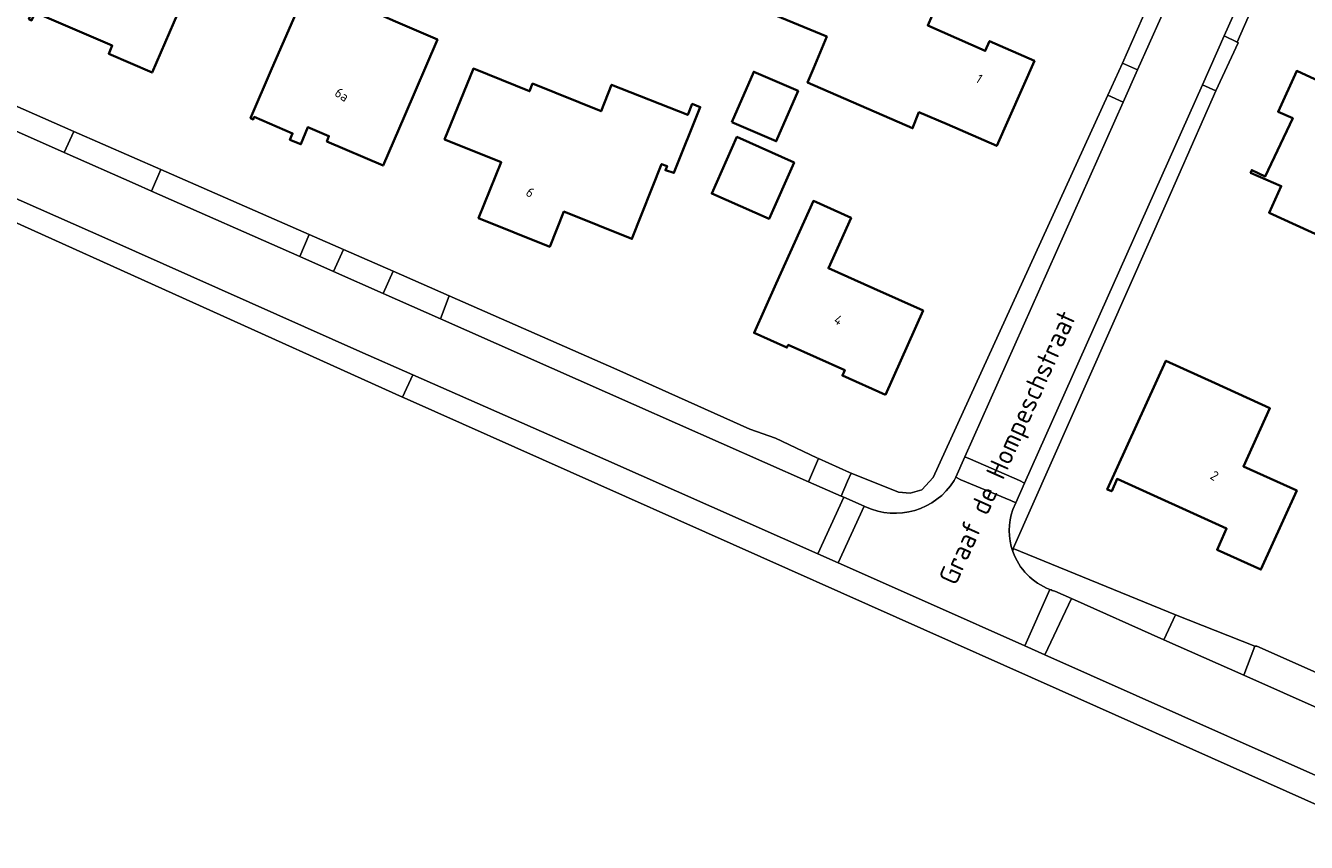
# Model space of a CAD drawing. Extents: x 184422 to 188298, y 343471 to 350189.
# Tile 128 of 256: x 186064 to 186182, y 346787 to 346863. Entities that reach past the tile are written whole.
import ezdxf
from ezdxf.enums import TextEntityAlignment as Align

# ---------------------------------------------------------------- set-up
doc = ezdxf.new("R2010")
doc.units = 0
for name, color, linetype, lineweight in [('B-WA-GR-BOUWLAND-GV', 252, 'Continuous', 13), ('B-WA-OG-TERREIN_CULTUURSCHEIDING-GV', 252, 'Continuous', 18), ('B-WA-OG-TERREIN_ERF-GV', 252, 'Continuous', 18), ('B-WA-OG-TOPOGRAFIE-T18', 252, 'Continuous', 18), ('B-WA-VH-VERHARDING_ASFALT-GV', 252, 'Continuous', 18), ('B-WA-VH-VERHARDING_BETONSTRAATSTEEN-GV', 252, 'Continuous', 18), ('B-WA-VH-VERHARDING_GESLOTEN-GV', 252, 'Continuous', 18), ('B-WA-VH-VERHARDING_HALFVERHARDING_GRIND-GV', 252, 'Continuous', 18), ('B-WA-VH-VERHARDING_SIERBESTRATING-GV', 252, 'Continuous', 18), ('B-WA-VH-VERHARDING_STRAATBAKSTEEN-GV', 252, 'Continuous', 18), ('B-WE-OG-BEBOUWING-GV', 250, 'Continuous', 35), ('B-WE-OG-BEBOUWING-T18', 10, 'Continuous', 18)]:
    doc.layers.add(name, color=color, linetype=linetype, lineweight=lineweight)
doc.styles.add('NLCS-ISO-M1000-T18', font='NLCS-ISO.ttf', dxfattribs={"height": 1.8})
doc.styles.add('NLCS-ISO-M500-T18', font='NLCS-ISO.ttf', dxfattribs={"height": 0.9})

msp = doc.modelspace()

# ---------------------------------------------------------------- linework, layer by layer
at = {"layer": 'B-WA-GR-BOUWLAND-GV', "flags": 128}
msp.add_lwpolyline([(186062.283, 346769.07), (186066.612, 346766.317), (186072.792, 346761.677), (186081.475, 346754.952), (186087.537, 346747.87), (186091.699, 346743.237), (186095.417, 346738.614), (186104.22, 346727.669), (186106.71, 346724.573), (186194.521, 346785.611), (186159.409, 346801.269), (186099.084, 346828.168), (186098.674, 346828.353), (186059.838, 346845.878)], dxfattribs=at)
msp.add_lwpolyline([(186062.283, 346769.07), (186066.612, 346766.317), (186072.792, 346761.677), (186081.475, 346754.952), (186087.537, 346747.87), (186091.699, 346743.237), (186095.417, 346738.614), (186104.22, 346727.669), (186106.71, 346724.573), (186194.521, 346785.611), (186159.409, 346801.269), (186099.084, 346828.168), (186098.674, 346828.353), (186059.838, 346845.878)], dxfattribs=at)
msp.add_lwpolyline([(186062.283, 346769.07), (186066.612, 346766.317), (186072.792, 346761.677), (186081.475, 346754.952), (186087.537, 346747.87), (186091.699, 346743.237), (186095.417, 346738.614), (186104.22, 346727.669), (186106.71, 346724.573), (186194.521, 346785.611), (186159.409, 346801.269), (186099.084, 346828.168), (186098.674, 346828.353), (186059.838, 346845.878)], dxfattribs=at)
at = {"layer": 'B-WA-OG-TERREIN_CULTUURSCHEIDING-GV', "flags": 128}
for points in [[(186059.838, 346845.878), (186098.674, 346828.353), (186099.615, 346830.437), (186094.721, 346832.598), (186071.39, 346842.982), (186048.653, 346853.038), (186039.123, 346857.364), (186038.212, 346855.405), (186058.296, 346846.566)], [(186059.838, 346845.878), (186098.674, 346828.353), (186099.615, 346830.437), (186094.721, 346832.598), (186071.39, 346842.982), (186048.653, 346853.038), (186039.123, 346857.364), (186038.212, 346855.405), (186058.296, 346846.566)], [(186059.838, 346845.878), (186098.674, 346828.353), (186099.615, 346830.437), (186094.721, 346832.598), (186071.39, 346842.982), (186048.653, 346853.038), (186039.123, 346857.364), (186038.212, 346855.405), (186058.296, 346846.566)], [(186098.674, 346828.353), (186099.084, 346828.168), (186159.409, 346801.269), (186194.521, 346785.611), (186194.666, 346785.712), (186194.892, 346785.869), (186194.414, 346786.094), (186191.67, 346788.22), (186192.031, 346789.033), (186192.159, 346789.316), (186158.102, 346804.509), (186156.252, 346805.334), (186147.503, 346809.237), (186138.959, 346813.026), (186137.101, 346813.85), (186117.48, 346822.55), (186099.615, 346830.437)], [(186098.674, 346828.353), (186099.084, 346828.168), (186159.409, 346801.269), (186194.521, 346785.611), (186194.666, 346785.712), (186194.892, 346785.869), (186194.414, 346786.094), (186191.67, 346788.22), (186192.031, 346789.033), (186192.159, 346789.316), (186158.102, 346804.509), (186156.252, 346805.334), (186147.503, 346809.237), (186138.959, 346813.026), (186137.101, 346813.85), (186117.48, 346822.55), (186099.615, 346830.437)], [(186098.674, 346828.353), (186099.084, 346828.168), (186159.409, 346801.269), (186194.521, 346785.611), (186194.666, 346785.712), (186194.892, 346785.869), (186194.414, 346786.094), (186191.67, 346788.22), (186192.031, 346789.033), (186192.159, 346789.316), (186158.102, 346804.509), (186156.252, 346805.334), (186147.503, 346809.237), (186138.959, 346813.026), (186137.101, 346813.85), (186117.48, 346822.55), (186099.615, 346830.437)]]:
    msp.add_lwpolyline(points, close=True, dxfattribs=at)
at = {"layer": 'B-WA-OG-TERREIN_ERF-GV', "flags": 128}
for points in [[(186137.773, 346874.636), (186140.928, 346882.238), (186146.739, 346879.731), (186144.937, 346875.554), (186143.423, 346872.134), (186146.127, 346870.937), (186146.336, 346870.844), (186143.901, 346865.349), (186147.658, 346863.684), (186147.257, 346862.779), (186152.578, 346860.421), (186152.979, 346861.326), (186157.121, 346859.491), (186153.636, 346851.627), (186149.065, 346853.653), (186146.433, 346854.745), (186145.85, 346853.255), (186136.144, 346857.495), (186136.685, 346858.791), (186137.914, 346861.751), (186133.204, 346863.708), (186134.016, 346865.584)], [(186137.773, 346874.636), (186140.928, 346882.238), (186146.739, 346879.731), (186144.937, 346875.554), (186143.423, 346872.134), (186146.127, 346870.937), (186146.336, 346870.844), (186143.901, 346865.349), (186147.658, 346863.684), (186147.257, 346862.779), (186152.578, 346860.421), (186152.979, 346861.326), (186157.121, 346859.491), (186153.636, 346851.627), (186149.065, 346853.653), (186146.433, 346854.745), (186145.85, 346853.255), (186136.144, 346857.495), (186136.685, 346858.791), (186137.914, 346861.751), (186133.204, 346863.708), (186134.016, 346865.584)], [(186137.773, 346874.636), (186140.928, 346882.238), (186146.739, 346879.731), (186144.937, 346875.554), (186143.423, 346872.134), (186146.127, 346870.937), (186146.336, 346870.844), (186143.901, 346865.349), (186147.658, 346863.684), (186147.257, 346862.779), (186152.578, 346860.421), (186152.979, 346861.326), (186157.121, 346859.491), (186153.636, 346851.627), (186149.065, 346853.653), (186146.433, 346854.745), (186145.85, 346853.255), (186136.144, 346857.495), (186136.685, 346858.791), (186137.914, 346861.751), (186133.204, 346863.708), (186134.016, 346865.584)], [(186064.671, 346863.97), (186064.349, 346863.249), (186064.103, 346863.349), (186065.986, 346867.981), (186068.282, 346873.269), (186074.74, 346870.465), (186075.509, 346872.237), (186080.542, 346870.052), (186077.496, 346863.036), (186075.492, 346858.421), (186071.489, 346860.159), (186071.807, 346860.909)], [(186064.671, 346863.97), (186064.349, 346863.249), (186064.103, 346863.349), (186065.986, 346867.981), (186068.282, 346873.269), (186074.74, 346870.465), (186075.509, 346872.237), (186080.542, 346870.052), (186077.496, 346863.036), (186075.492, 346858.421), (186071.489, 346860.159), (186071.807, 346860.909)], [(186064.671, 346863.97), (186064.349, 346863.249), (186064.103, 346863.349), (186065.986, 346867.981), (186068.282, 346873.269), (186074.74, 346870.465), (186075.509, 346872.237), (186080.542, 346870.052), (186077.496, 346863.036), (186075.492, 346858.421), (186071.489, 346860.159), (186071.807, 346860.909)], [(186096.873, 346849.801), (186091.654, 346852.049), (186091.861, 346852.534), (186089.922, 346853.37), (186089.265, 346851.778), (186088.252, 346852.19), (186088.49, 346852.784), (186084.954, 346854.304), (186084.86, 346854.081), (186084.614, 346854.185), (186086.592, 346858.777), (186088.542, 346863.304), (186090.427, 346867.679), (186091.996, 346871.494), (186100, 346868.203), (186098.431, 346864.388), (186097.256, 346864.871), (186096.745, 346863.684), (186098.008, 346863.14), (186101.897, 346861.465), (186098.851, 346854.393)], [(186096.873, 346849.801), (186091.654, 346852.049), (186091.861, 346852.534), (186089.922, 346853.37), (186089.265, 346851.778), (186088.252, 346852.19), (186088.49, 346852.784), (186084.954, 346854.304), (186084.86, 346854.081), (186084.614, 346854.185), (186086.592, 346858.777), (186088.542, 346863.304), (186090.427, 346867.679), (186091.996, 346871.494), (186100, 346868.203), (186098.431, 346864.388), (186097.256, 346864.871), (186096.745, 346863.684), (186098.008, 346863.14), (186101.897, 346861.465), (186098.851, 346854.393)], [(186096.873, 346849.801), (186091.654, 346852.049), (186091.861, 346852.534), (186089.922, 346853.37), (186089.265, 346851.778), (186088.252, 346852.19), (186088.49, 346852.784), (186084.954, 346854.304), (186084.86, 346854.081), (186084.614, 346854.185), (186086.592, 346858.777), (186088.542, 346863.304), (186090.427, 346867.679), (186091.996, 346871.494), (186100, 346868.203), (186098.431, 346864.388), (186097.256, 346864.871), (186096.745, 346863.684), (186098.008, 346863.14), (186101.897, 346861.465), (186098.851, 346854.393)], [(186107.805, 346850.11), (186105.578, 346851.003), (186102.541, 346852.223), (186105.225, 346858.782), (186110.419, 346856.688), (186110.703, 346857.393), (186117.036, 346854.839), (186118.004, 346857.285), (186125.058, 346854.493), (186125.466, 346855.514), (186126.209, 346855.217), (186123.768, 346849.118), (186122.996, 346849.369), (186123.137, 346849.754), (186122.63, 346849.94), (186119.894, 346843.009), (186113.595, 346845.541), (186112.295, 346842.292), (186105.71, 346844.925)], [(186107.805, 346850.11), (186105.578, 346851.003), (186102.541, 346852.223), (186105.225, 346858.782), (186110.419, 346856.688), (186110.703, 346857.393), (186117.036, 346854.839), (186118.004, 346857.285), (186125.058, 346854.493), (186125.466, 346855.514), (186126.209, 346855.217), (186123.768, 346849.118), (186122.996, 346849.369), (186123.137, 346849.754), (186122.63, 346849.94), (186119.894, 346843.009), (186113.595, 346845.541), (186112.295, 346842.292), (186105.71, 346844.925)], [(186107.805, 346850.11), (186105.578, 346851.003), (186102.541, 346852.223), (186105.225, 346858.782), (186110.419, 346856.688), (186110.703, 346857.393), (186117.036, 346854.839), (186118.004, 346857.285), (186125.058, 346854.493), (186125.466, 346855.514), (186126.209, 346855.217), (186123.768, 346849.118), (186122.996, 346849.369), (186123.137, 346849.754), (186122.63, 346849.94), (186119.894, 346843.009), (186113.595, 346845.541), (186112.295, 346842.292), (186105.71, 346844.925)], [(186178.829, 346845.442), (186179.957, 346847.913), (186177.121, 346849.145), (186177.227, 346849.389), (186178.481, 346848.807), (186181.032, 346854.188), (186179.675, 346854.792), (186181.396, 346858.563), (186185.945, 346856.487), (186192.339, 346853.569), (186195.599, 346852.2), (186191.286, 346842.765), (186189.886, 346843.333), (186189.77, 346843.057), (186187.893, 346843.903), (186186.229, 346844.662), (186185.248, 346842.513)], [(186178.829, 346845.442), (186179.957, 346847.913), (186177.121, 346849.145), (186177.227, 346849.389), (186178.481, 346848.807), (186181.032, 346854.188), (186179.675, 346854.792), (186181.396, 346858.563), (186185.945, 346856.487), (186192.339, 346853.569), (186195.599, 346852.2), (186191.286, 346842.765), (186189.886, 346843.333), (186189.77, 346843.057), (186187.893, 346843.903), (186186.229, 346844.662), (186185.248, 346842.513)], [(186178.829, 346845.442), (186179.957, 346847.913), (186177.121, 346849.145), (186177.227, 346849.389), (186178.481, 346848.807), (186181.032, 346854.188), (186179.675, 346854.792), (186181.396, 346858.563), (186185.945, 346856.487), (186192.339, 346853.569), (186195.599, 346852.2), (186191.286, 346842.765), (186189.886, 346843.333), (186189.77, 346843.057), (186187.893, 346843.903), (186186.229, 346844.662), (186185.248, 346842.513)], [(186134.904, 346850.102), (186132.572, 346844.86), (186127.27, 346847.219), (186129.603, 346852.461)], [(186134.904, 346850.102), (186132.572, 346844.86), (186127.27, 346847.219), (186129.603, 346852.461)], [(186134.904, 346850.102), (186132.572, 346844.86), (186127.27, 346847.219), (186129.603, 346852.461)], [(186142.264, 346838.419), (186146.831, 346836.383), (186143.353, 346828.583), (186139.371, 346830.362), (186139.58, 346830.873), (186134.345, 346833.195), (186134.235, 346832.949), (186131.195, 346834.312), (186133.241, 346838.874), (186136.674, 346846.529), (186140.159, 346844.966), (186138.066, 346840.301)], [(186142.264, 346838.419), (186146.831, 346836.383), (186143.353, 346828.583), (186139.371, 346830.362), (186139.58, 346830.873), (186134.345, 346833.195), (186134.235, 346832.949), (186131.195, 346834.312), (186133.241, 346838.874), (186136.674, 346846.529), (186140.159, 346844.966), (186138.066, 346840.301)], [(186142.264, 346838.419), (186146.831, 346836.383), (186143.353, 346828.583), (186139.371, 346830.362), (186139.58, 346830.873), (186134.345, 346833.195), (186134.235, 346832.949), (186131.195, 346834.312), (186133.241, 346838.874), (186136.674, 346846.529), (186140.159, 346844.966), (186138.066, 346840.301)], [(186163.864, 346819.831), (186169.284, 346831.73), (186173.834, 346829.657), (186178.917, 346827.341), (186176.465, 346821.961), (186181.394, 346819.716), (186180.139, 346816.963), (186178.086, 346812.404), (186174.022, 346814.234), (186174.905, 346816.194), (186164.768, 346820.801), (186164.275, 346819.65)], [(186163.864, 346819.831), (186169.284, 346831.73), (186173.834, 346829.657), (186178.917, 346827.341), (186176.465, 346821.961), (186181.394, 346819.716), (186180.139, 346816.963), (186178.086, 346812.404), (186174.022, 346814.234), (186174.905, 346816.194), (186164.768, 346820.801), (186164.275, 346819.65)], [(186163.864, 346819.831), (186169.284, 346831.73), (186173.834, 346829.657), (186178.917, 346827.341), (186176.465, 346821.961), (186181.394, 346819.716), (186180.139, 346816.963), (186178.086, 346812.404), (186174.022, 346814.234), (186174.905, 346816.194), (186164.768, 346820.801), (186164.275, 346819.65)]]:
    msp.add_lwpolyline(points, close=True, dxfattribs=at)
for points in [[(186056.271, 346858.229), (186068.256, 346852.973), (186076.319, 346849.437), (186090.036, 346843.422), (186093.193, 346842.037), (186097.792, 346840.021), (186102.974, 346837.748), (186118.507, 346830.936), (186130.806, 346825.395), (186133.175, 346824.558), (186137.004, 346822.76), (186137.143, 346822.697), (186140.028, 346821.391), (186140.158, 346821.339), (186144.537, 346819.577), (186145.622, 346819.482), (186146.716, 346819.796), (186147.763, 346820.93), (186163.915, 346856.314), (186165.26, 346859.281), (186168.524, 346866.675)], [(186056.271, 346858.229), (186068.256, 346852.973), (186076.319, 346849.437), (186090.036, 346843.422), (186093.193, 346842.037), (186097.792, 346840.021), (186102.974, 346837.748), (186118.507, 346830.936), (186130.806, 346825.395), (186133.175, 346824.558), (186137.004, 346822.76), (186137.143, 346822.697), (186140.028, 346821.391), (186140.158, 346821.339), (186144.537, 346819.577), (186145.622, 346819.482), (186146.716, 346819.796), (186147.763, 346820.93), (186163.915, 346856.314), (186165.26, 346859.281), (186168.524, 346866.675)], [(186056.271, 346858.229), (186068.256, 346852.973), (186076.319, 346849.437), (186090.036, 346843.422), (186093.193, 346842.037), (186097.792, 346840.021), (186102.974, 346837.748), (186118.507, 346830.936), (186130.806, 346825.395), (186133.175, 346824.558), (186137.004, 346822.76), (186137.143, 346822.697), (186140.028, 346821.391), (186140.158, 346821.339), (186144.537, 346819.577), (186145.622, 346819.482), (186146.716, 346819.796), (186147.763, 346820.93), (186163.915, 346856.314), (186165.26, 346859.281), (186168.524, 346866.675)], [(186178.13, 346866.39), (186175.868, 346861.222), (186175.962, 346861.176), (186173.916, 346856.712), (186173.898, 346856.72), (186169.357, 346846.343), (186155.147, 346814.362), (186170.174, 346808.209), (186177.517, 346805.32), (186177.703, 346805.322), (186189.312, 346800.175), (186189.315, 346799.973), (186189.661, 346799.811), (186192.451, 346798.504), (186194.899, 346796.993), (186196.974, 346795.785), (186198.719, 346794.993), (186200.804, 346794.193), (186201.837, 346793.295), (186205.002, 346792.196)], [(186178.13, 346866.39), (186175.868, 346861.222), (186175.962, 346861.176), (186173.916, 346856.712), (186173.898, 346856.72), (186169.357, 346846.343), (186155.147, 346814.362), (186170.174, 346808.209), (186177.517, 346805.32), (186177.703, 346805.322), (186189.312, 346800.175), (186189.315, 346799.973), (186189.661, 346799.811), (186192.451, 346798.504), (186194.899, 346796.993), (186196.974, 346795.785), (186198.719, 346794.993), (186200.804, 346794.193), (186201.837, 346793.295), (186205.002, 346792.196)], [(186178.13, 346866.39), (186175.868, 346861.222), (186175.962, 346861.176), (186173.916, 346856.712), (186173.898, 346856.72), (186169.357, 346846.343), (186155.147, 346814.362), (186170.174, 346808.209), (186177.517, 346805.32), (186177.703, 346805.322), (186189.312, 346800.175), (186189.315, 346799.973), (186189.661, 346799.811), (186192.451, 346798.504), (186194.899, 346796.993), (186196.974, 346795.785), (186198.719, 346794.993), (186200.804, 346794.193), (186201.837, 346793.295), (186205.002, 346792.196)]]:
    msp.add_lwpolyline(points, dxfattribs=at)
at = {"layer": 'B-WA-VH-VERHARDING_ASFALT-GV', "flags": 128}
for points in [[(186172.717, 346872.248), (186171.623, 346869.793), (186169.899, 346865.927), (186166.658, 346858.657), (186165.329, 346855.677), (186150.692, 346822.846), (186151.209, 346822.619), (186155.741, 346820.661), (186156.205, 346820.397), (186172.665, 346857.273), (186174.687, 346861.803), (186176.977, 346866.933), (186178.119, 346869.486)], [(186172.717, 346872.248), (186171.623, 346869.793), (186169.899, 346865.927), (186166.658, 346858.657), (186165.329, 346855.677), (186150.692, 346822.846), (186151.209, 346822.619), (186155.741, 346820.661), (186156.205, 346820.397), (186172.665, 346857.273), (186174.687, 346861.803), (186176.977, 346866.933), (186178.119, 346869.486)], [(186172.717, 346872.248), (186171.623, 346869.793), (186169.899, 346865.927), (186166.658, 346858.657), (186165.329, 346855.677), (186150.692, 346822.846), (186151.209, 346822.619), (186155.741, 346820.661), (186156.205, 346820.397), (186172.665, 346857.273), (186174.687, 346861.803), (186176.977, 346866.933), (186178.119, 346869.486)], [(186155.118, 346817.962), (186155.398, 346818.589), (186154.934, 346818.804), (186150.326, 346820.722), (186149.85, 346820.957), (186149.708, 346820.639)], [(186155.118, 346817.962), (186155.398, 346818.589), (186154.934, 346818.804), (186150.326, 346820.722), (186149.85, 346820.957), (186149.708, 346820.639)], [(186155.118, 346817.962), (186155.398, 346818.589), (186154.934, 346818.804), (186150.326, 346820.722), (186149.85, 346820.957), (186149.708, 346820.639)], [(186141.499, 346818.213), (186141.385, 346818.263), (186138.959, 346813.026), (186147.503, 346809.237), (186156.252, 346805.334), (186158.54, 346810.563)], [(186141.499, 346818.213), (186141.385, 346818.263), (186138.959, 346813.026), (186147.503, 346809.237), (186156.252, 346805.334), (186158.54, 346810.563)], [(186141.499, 346818.213), (186141.385, 346818.263), (186138.959, 346813.026), (186147.503, 346809.237), (186156.252, 346805.334), (186158.54, 346810.563)], [(186158.54, 346810.563), (186156.252, 346805.334)], [(186158.54, 346810.563), (186156.252, 346805.334)], [(186158.54, 346810.563), (186156.252, 346805.334)], [(186156.252, 346805.334), (186158.102, 346804.509), (186160.545, 346809.722), (186159.029, 346810.397)], [(186156.252, 346805.334), (186158.102, 346804.509), (186160.545, 346809.722), (186159.029, 346810.397)], [(186156.252, 346805.334), (186158.102, 346804.509), (186160.545, 346809.722), (186159.029, 346810.397)], [(186194.515, 346794.592), (186191.512, 346795.93), (186188.077, 346797.459), (186187.238, 346797.833), (186176.489, 346802.621), (186169.096, 346805.913), (186160.545, 346809.722), (186158.102, 346804.509), (186192.159, 346789.316), (186192.031, 346789.033)], [(186194.515, 346794.592), (186191.512, 346795.93), (186188.077, 346797.459), (186187.238, 346797.833), (186176.489, 346802.621), (186169.096, 346805.913), (186160.545, 346809.722), (186158.102, 346804.509), (186192.159, 346789.316), (186192.031, 346789.033)], [(186194.515, 346794.592), (186191.512, 346795.93), (186188.077, 346797.459), (186187.238, 346797.833), (186176.489, 346802.621), (186169.096, 346805.913), (186160.545, 346809.722), (186158.102, 346804.509), (186192.159, 346789.316), (186192.031, 346789.033)]]:
    msp.add_lwpolyline(points, dxfattribs=at)
for points in [[(186149.85, 346820.957), (186150.326, 346820.722), (186154.934, 346818.804), (186155.398, 346818.589), (186156.205, 346820.397), (186155.741, 346820.661), (186151.209, 346822.619), (186150.692, 346822.846)], [(186149.85, 346820.957), (186150.326, 346820.722), (186154.934, 346818.804), (186155.398, 346818.589), (186156.205, 346820.397), (186155.741, 346820.661), (186151.209, 346822.619), (186150.692, 346822.846)], [(186149.85, 346820.957), (186150.326, 346820.722), (186154.934, 346818.804), (186155.398, 346818.589), (186156.205, 346820.397), (186155.741, 346820.661), (186151.209, 346822.619), (186150.692, 346822.846)], [(186138.959, 346813.026), (186141.385, 346818.263), (186139.499, 346819.096), (186137.101, 346813.85)], [(186138.959, 346813.026), (186141.385, 346818.263), (186139.499, 346819.096), (186137.101, 346813.85)], [(186138.959, 346813.026), (186141.385, 346818.263), (186139.499, 346819.096), (186137.101, 346813.85)]]:
    msp.add_lwpolyline(points, close=True, dxfattribs=at)
at = {"layer": 'B-WA-VH-VERHARDING_ASFALT-GV'}
for points in [[(186149.708, 346820.639, -0.3756716), (186141.499, 346818.213)], [(186149.708, 346820.639, -0.3756716), (186141.499, 346818.213)], [(186149.708, 346820.639, -0.3756716), (186141.499, 346818.213)], [(186155.13, 346814.075, -0.1703105), (186155.118, 346817.962)], [(186155.13, 346814.075, -0.1703105), (186155.118, 346817.962)], [(186155.13, 346814.075, -0.1703105), (186155.118, 346817.962)], [(186158.54, 346810.563, -0.2184377), (186155.13, 346814.075)], [(186158.54, 346810.563, -0.2184377), (186155.13, 346814.075)], [(186158.54, 346810.563, -0.2184377), (186155.13, 346814.075)], [(186159.029, 346810.397, -0.0226951), (186158.54, 346810.563)], [(186159.029, 346810.397, -0.0226951), (186158.54, 346810.563)], [(186159.029, 346810.397, -0.0226951), (186158.54, 346810.563)]]:
    msp.add_lwpolyline(points, format="xyb", dxfattribs=at)
at = {"layer": 'B-WA-VH-VERHARDING_BETONSTRAATSTEEN-GV', "flags": 128}
for points in [[(186165.26, 346859.281), (186163.915, 346856.314), (186165.329, 346855.677), (186166.658, 346858.657)], [(186165.26, 346859.281), (186163.915, 346856.314), (186165.329, 346855.677), (186166.658, 346858.657)], [(186165.26, 346859.281), (186163.915, 346856.314), (186165.329, 346855.677), (186166.658, 346858.657)], [(186067.354, 346851.027), (186073.939, 346848.108), (186075.44, 346847.445), (186076.319, 346849.437), (186068.256, 346852.973)], [(186067.354, 346851.027), (186073.939, 346848.108), (186075.44, 346847.445), (186076.319, 346849.437), (186068.256, 346852.973)], [(186067.354, 346851.027), (186073.939, 346848.108), (186075.44, 346847.445), (186076.319, 346849.437), (186068.256, 346852.973)], [(186093.193, 346842.037), (186090.036, 346843.422), (186089.158, 346841.385), (186092.275, 346840.008)], [(186093.193, 346842.037), (186090.036, 346843.422), (186089.158, 346841.385), (186092.275, 346840.008)], [(186093.193, 346842.037), (186090.036, 346843.422), (186089.158, 346841.385), (186092.275, 346840.008)], [(186137.143, 346822.697), (186136.24, 346820.535), (186139.259, 346819.202), (186139.844, 346820.594), (186140.158, 346821.339), (186140.028, 346821.391)], [(186137.143, 346822.697), (186136.24, 346820.535), (186139.259, 346819.202), (186139.844, 346820.594), (186140.158, 346821.339), (186140.028, 346821.391)], [(186137.143, 346822.697), (186136.24, 346820.535), (186139.259, 346819.202), (186139.844, 346820.594), (186140.158, 346821.339), (186140.028, 346821.391)]]:
    msp.add_lwpolyline(points, close=True, dxfattribs=at)
at = {"layer": 'B-WA-VH-VERHARDING_GESLOTEN-GV', "flags": 128}
msp.add_lwpolyline([(186048.653, 346853.038), (186071.39, 346842.982), (186094.721, 346832.598), (186099.615, 346830.437), (186117.48, 346822.55), (186137.101, 346813.85), (186139.499, 346819.096), (186139.259, 346819.202), (186136.24, 346820.535), (186120.052, 346827.683), (186102.177, 346835.622), (186096.88, 346837.974), (186092.275, 346840.008), (186089.158, 346841.385), (186075.44, 346847.445), (186073.939, 346848.108), (186067.354, 346851.027), (186055.337, 346856.355)], dxfattribs=at)
msp.add_lwpolyline([(186048.653, 346853.038), (186071.39, 346842.982), (186094.721, 346832.598), (186099.615, 346830.437), (186117.48, 346822.55), (186137.101, 346813.85), (186139.499, 346819.096), (186139.259, 346819.202), (186136.24, 346820.535), (186120.052, 346827.683), (186102.177, 346835.622), (186096.88, 346837.974), (186092.275, 346840.008), (186089.158, 346841.385), (186075.44, 346847.445), (186073.939, 346848.108), (186067.354, 346851.027), (186055.337, 346856.355)], dxfattribs=at)
msp.add_lwpolyline([(186048.653, 346853.038), (186071.39, 346842.982), (186094.721, 346832.598), (186099.615, 346830.437), (186117.48, 346822.55), (186137.101, 346813.85), (186139.499, 346819.096), (186139.259, 346819.202), (186136.24, 346820.535), (186120.052, 346827.683), (186102.177, 346835.622), (186096.88, 346837.974), (186092.275, 346840.008), (186089.158, 346841.385), (186075.44, 346847.445), (186073.939, 346848.108), (186067.354, 346851.027), (186055.337, 346856.355)], dxfattribs=at)
at = {"layer": 'B-WA-VH-VERHARDING_HALFVERHARDING_GRIND-GV', "flags": 128}
for points in [[(186168.524, 346866.675), (186165.26, 346859.281), (186166.658, 346858.657), (186169.899, 346865.927)], [(186168.524, 346866.675), (186165.26, 346859.281), (186166.658, 346858.657), (186169.899, 346865.927)], [(186168.524, 346866.675), (186165.26, 346859.281), (186166.658, 346858.657), (186169.899, 346865.927)], [(186174.687, 346861.803), (186175.868, 346861.222), (186178.13, 346866.39), (186176.977, 346866.933)], [(186174.687, 346861.803), (186175.868, 346861.222), (186178.13, 346866.39), (186176.977, 346866.933)], [(186174.687, 346861.803), (186175.868, 346861.222), (186178.13, 346866.39), (186176.977, 346866.933)], [(186056.249, 346858.239), (186055.337, 346856.355), (186067.354, 346851.027), (186068.256, 346852.973), (186056.271, 346858.229)], [(186056.249, 346858.239), (186055.337, 346856.355), (186067.354, 346851.027), (186068.256, 346852.973), (186056.271, 346858.229)], [(186056.249, 346858.239), (186055.337, 346856.355), (186067.354, 346851.027), (186068.256, 346852.973), (186056.271, 346858.229)], [(186076.319, 346849.437), (186075.44, 346847.445), (186089.158, 346841.385), (186090.036, 346843.422)], [(186076.319, 346849.437), (186075.44, 346847.445), (186089.158, 346841.385), (186090.036, 346843.422)], [(186076.319, 346849.437), (186075.44, 346847.445), (186089.158, 346841.385), (186090.036, 346843.422)], [(186092.275, 346840.008), (186096.88, 346837.974), (186097.792, 346840.021), (186093.193, 346842.037)], [(186092.275, 346840.008), (186096.88, 346837.974), (186097.792, 346840.021), (186093.193, 346842.037)], [(186092.275, 346840.008), (186096.88, 346837.974), (186097.792, 346840.021), (186093.193, 346842.037)], [(186102.974, 346837.748), (186102.177, 346835.622), (186120.052, 346827.683), (186136.24, 346820.535), (186137.143, 346822.697), (186137.004, 346822.76), (186133.175, 346824.558), (186130.806, 346825.395), (186118.507, 346830.936)], [(186102.974, 346837.748), (186102.177, 346835.622), (186120.052, 346827.683), (186136.24, 346820.535), (186137.143, 346822.697), (186137.004, 346822.76), (186133.175, 346824.558), (186130.806, 346825.395), (186118.507, 346830.936)], [(186102.974, 346837.748), (186102.177, 346835.622), (186120.052, 346827.683), (186136.24, 346820.535), (186137.143, 346822.697), (186137.004, 346822.76), (186133.175, 346824.558), (186130.806, 346825.395), (186118.507, 346830.936)], [(186176.489, 346802.621), (186177.517, 346805.32), (186170.174, 346808.209), (186169.096, 346805.913)], [(186176.489, 346802.621), (186177.517, 346805.32), (186170.174, 346808.209), (186169.096, 346805.913)], [(186176.489, 346802.621), (186177.517, 346805.32), (186170.174, 346808.209), (186169.096, 346805.913)], [(186189.315, 346799.973), (186189.312, 346800.175), (186177.703, 346805.322), (186177.517, 346805.32), (186176.489, 346802.621), (186187.238, 346797.833), (186189.431, 346799.339), (186189.661, 346799.811)], [(186189.315, 346799.973), (186189.312, 346800.175), (186177.703, 346805.322), (186177.517, 346805.32), (186176.489, 346802.621), (186187.238, 346797.833), (186189.431, 346799.339), (186189.661, 346799.811)], [(186189.315, 346799.973), (186189.312, 346800.175), (186177.703, 346805.322), (186177.517, 346805.32), (186176.489, 346802.621), (186187.238, 346797.833), (186189.431, 346799.339), (186189.661, 346799.811)]]:
    msp.add_lwpolyline(points, close=True, dxfattribs=at)
for points in [[(186155.13, 346814.075), (186155.147, 346814.362), (186169.357, 346846.343), (186173.898, 346856.72), (186172.665, 346857.273), (186156.205, 346820.397), (186155.398, 346818.589)], [(186155.13, 346814.075), (186155.147, 346814.362), (186169.357, 346846.343), (186173.898, 346856.72), (186172.665, 346857.273), (186156.205, 346820.397), (186155.398, 346818.589)], [(186155.13, 346814.075), (186155.147, 346814.362), (186169.357, 346846.343), (186173.898, 346856.72), (186172.665, 346857.273), (186156.205, 346820.397), (186155.398, 346818.589)], [(186149.708, 346820.639), (186149.85, 346820.957), (186150.692, 346822.846), (186165.329, 346855.677), (186163.915, 346856.314), (186147.763, 346820.93), (186146.716, 346819.796), (186145.622, 346819.482), (186144.537, 346819.577), (186140.158, 346821.339), (186139.844, 346820.594), (186139.259, 346819.202), (186139.499, 346819.096), (186141.385, 346818.263), (186141.499, 346818.213)], [(186149.708, 346820.639), (186149.85, 346820.957), (186150.692, 346822.846), (186165.329, 346855.677), (186163.915, 346856.314), (186147.763, 346820.93), (186146.716, 346819.796), (186145.622, 346819.482), (186144.537, 346819.577), (186140.158, 346821.339), (186139.844, 346820.594), (186139.259, 346819.202), (186139.499, 346819.096), (186141.385, 346818.263), (186141.499, 346818.213)], [(186149.708, 346820.639), (186149.85, 346820.957), (186150.692, 346822.846), (186165.329, 346855.677), (186163.915, 346856.314), (186147.763, 346820.93), (186146.716, 346819.796), (186145.622, 346819.482), (186144.537, 346819.577), (186140.158, 346821.339), (186139.844, 346820.594), (186139.259, 346819.202), (186139.499, 346819.096), (186141.385, 346818.263), (186141.499, 346818.213)], [(186155.398, 346818.589), (186155.118, 346817.962)], [(186155.398, 346818.589), (186155.118, 346817.962)], [(186155.398, 346818.589), (186155.118, 346817.962)], [(186159.029, 346810.397), (186160.545, 346809.722), (186169.096, 346805.913), (186170.174, 346808.209), (186155.147, 346814.362), (186155.13, 346814.075)], [(186159.029, 346810.397), (186160.545, 346809.722), (186169.096, 346805.913), (186170.174, 346808.209), (186155.147, 346814.362), (186155.13, 346814.075)], [(186159.029, 346810.397), (186160.545, 346809.722), (186169.096, 346805.913), (186170.174, 346808.209), (186155.147, 346814.362), (186155.13, 346814.075)]]:
    msp.add_lwpolyline(points, dxfattribs=at)
at = {"layer": 'B-WA-VH-VERHARDING_HALFVERHARDING_GRIND-GV'}
for points in [[(186141.499, 346818.213, 0.3756716), (186149.708, 346820.639)], [(186141.499, 346818.213, 0.3756716), (186149.708, 346820.639)], [(186141.499, 346818.213, 0.3756716), (186149.708, 346820.639)], [(186155.118, 346817.962, 0.1703105), (186155.13, 346814.075)], [(186155.118, 346817.962, 0.1703105), (186155.13, 346814.075)], [(186155.118, 346817.962, 0.1703105), (186155.13, 346814.075)], [(186155.13, 346814.075, 0.2184377), (186158.54, 346810.563)], [(186155.13, 346814.075, 0.2184377), (186158.54, 346810.563)], [(186155.13, 346814.075, 0.2184377), (186158.54, 346810.563)], [(186158.54, 346810.563, 0.0226951), (186159.029, 346810.397)], [(186158.54, 346810.563, 0.0226951), (186159.029, 346810.397)], [(186158.54, 346810.563, 0.0226951), (186159.029, 346810.397)]]:
    msp.add_lwpolyline(points, format="xyb", dxfattribs=at)
at = {"layer": 'B-WA-VH-VERHARDING_SIERBESTRATING-GV', "flags": 128}
msp.add_lwpolyline([(186096.88, 346837.974), (186102.177, 346835.622), (186102.974, 346837.748), (186097.792, 346840.021)], close=True, dxfattribs=at)
msp.add_lwpolyline([(186096.88, 346837.974), (186102.177, 346835.622), (186102.974, 346837.748), (186097.792, 346840.021)], close=True, dxfattribs=at)
msp.add_lwpolyline([(186096.88, 346837.974), (186102.177, 346835.622), (186102.974, 346837.748), (186097.792, 346840.021)], close=True, dxfattribs=at)
at = {"layer": 'B-WA-VH-VERHARDING_STRAATBAKSTEEN-GV', "flags": 128}
msp.add_lwpolyline([(186172.665, 346857.273), (186173.898, 346856.72), (186173.916, 346856.712), (186175.962, 346861.176), (186175.868, 346861.222), (186174.687, 346861.803)], close=True, dxfattribs=at)
msp.add_lwpolyline([(186172.665, 346857.273), (186173.898, 346856.72), (186173.916, 346856.712), (186175.962, 346861.176), (186175.868, 346861.222), (186174.687, 346861.803)], close=True, dxfattribs=at)
msp.add_lwpolyline([(186172.665, 346857.273), (186173.898, 346856.72), (186173.916, 346856.712), (186175.962, 346861.176), (186175.868, 346861.222), (186174.687, 346861.803)], close=True, dxfattribs=at)
at = {"layer": 'B-WE-OG-BEBOUWING-GV', "flags": 128}
for points in [[(186137.773, 346874.636), (186134.016, 346865.584), (186133.204, 346863.708), (186137.914, 346861.751), (186136.685, 346858.791), (186136.144, 346857.495), (186145.85, 346853.255), (186146.433, 346854.745), (186149.065, 346853.653), (186153.636, 346851.627), (186157.121, 346859.491), (186152.979, 346861.326), (186152.578, 346860.421), (186147.257, 346862.779), (186147.658, 346863.684), (186143.901, 346865.349), (186146.336, 346870.844), (186146.127, 346870.937), (186143.423, 346872.134)], [(186137.773, 346874.636), (186134.016, 346865.584), (186133.204, 346863.708), (186137.914, 346861.751), (186136.685, 346858.791), (186136.144, 346857.495), (186145.85, 346853.255), (186146.433, 346854.745), (186149.065, 346853.653), (186153.636, 346851.627), (186157.121, 346859.491), (186152.979, 346861.326), (186152.578, 346860.421), (186147.257, 346862.779), (186147.658, 346863.684), (186143.901, 346865.349), (186146.336, 346870.844), (186146.127, 346870.937), (186143.423, 346872.134)], [(186137.773, 346874.636), (186134.016, 346865.584), (186133.204, 346863.708), (186137.914, 346861.751), (186136.685, 346858.791), (186136.144, 346857.495), (186145.85, 346853.255), (186146.433, 346854.745), (186149.065, 346853.653), (186153.636, 346851.627), (186157.121, 346859.491), (186152.979, 346861.326), (186152.578, 346860.421), (186147.257, 346862.779), (186147.658, 346863.684), (186143.901, 346865.349), (186146.336, 346870.844), (186146.127, 346870.937), (186143.423, 346872.134)], [(186064.103, 346863.349), (186064.349, 346863.249), (186064.671, 346863.97), (186071.807, 346860.909), (186071.489, 346860.159), (186075.492, 346858.421), (186077.496, 346863.036), (186080.542, 346870.052), (186075.509, 346872.237), (186074.74, 346870.465), (186068.282, 346873.269), (186065.986, 346867.981)], [(186064.103, 346863.349), (186064.349, 346863.249), (186064.671, 346863.97), (186071.807, 346860.909), (186071.489, 346860.159), (186075.492, 346858.421), (186077.496, 346863.036), (186080.542, 346870.052), (186075.509, 346872.237), (186074.74, 346870.465), (186068.282, 346873.269), (186065.986, 346867.981)], [(186064.103, 346863.349), (186064.349, 346863.249), (186064.671, 346863.97), (186071.807, 346860.909), (186071.489, 346860.159), (186075.492, 346858.421), (186077.496, 346863.036), (186080.542, 346870.052), (186075.509, 346872.237), (186074.74, 346870.465), (186068.282, 346873.269), (186065.986, 346867.981)], [(186091.654, 346852.049), (186096.873, 346849.801), (186098.851, 346854.393), (186101.897, 346861.465), (186098.008, 346863.14), (186096.745, 346863.684), (186097.256, 346864.871), (186098.431, 346864.388), (186100, 346868.203), (186091.996, 346871.494), (186090.427, 346867.679), (186088.542, 346863.304), (186086.592, 346858.777), (186084.614, 346854.185), (186084.86, 346854.081), (186084.954, 346854.304), (186088.49, 346852.784), (186088.252, 346852.19), (186089.265, 346851.778), (186089.922, 346853.37), (186091.861, 346852.534)], [(186091.654, 346852.049), (186096.873, 346849.801), (186098.851, 346854.393), (186101.897, 346861.465), (186098.008, 346863.14), (186096.745, 346863.684), (186097.256, 346864.871), (186098.431, 346864.388), (186100, 346868.203), (186091.996, 346871.494), (186090.427, 346867.679), (186088.542, 346863.304), (186086.592, 346858.777), (186084.614, 346854.185), (186084.86, 346854.081), (186084.954, 346854.304), (186088.49, 346852.784), (186088.252, 346852.19), (186089.265, 346851.778), (186089.922, 346853.37), (186091.861, 346852.534)], [(186091.654, 346852.049), (186096.873, 346849.801), (186098.851, 346854.393), (186101.897, 346861.465), (186098.008, 346863.14), (186096.745, 346863.684), (186097.256, 346864.871), (186098.431, 346864.388), (186100, 346868.203), (186091.996, 346871.494), (186090.427, 346867.679), (186088.542, 346863.304), (186086.592, 346858.777), (186084.614, 346854.185), (186084.86, 346854.081), (186084.954, 346854.304), (186088.49, 346852.784), (186088.252, 346852.19), (186089.265, 346851.778), (186089.922, 346853.37), (186091.861, 346852.534)], [(186102.541, 346852.223), (186105.578, 346851.003), (186107.805, 346850.11), (186105.71, 346844.925), (186112.295, 346842.292), (186113.595, 346845.541), (186119.894, 346843.009), (186122.63, 346849.94), (186123.137, 346849.754), (186122.996, 346849.369), (186123.768, 346849.118), (186126.209, 346855.217), (186125.466, 346855.514), (186125.058, 346854.493), (186118.004, 346857.285), (186117.036, 346854.839), (186110.703, 346857.393), (186110.419, 346856.688), (186105.225, 346858.782)], [(186102.541, 346852.223), (186105.578, 346851.003), (186107.805, 346850.11), (186105.71, 346844.925), (186112.295, 346842.292), (186113.595, 346845.541), (186119.894, 346843.009), (186122.63, 346849.94), (186123.137, 346849.754), (186122.996, 346849.369), (186123.768, 346849.118), (186126.209, 346855.217), (186125.466, 346855.514), (186125.058, 346854.493), (186118.004, 346857.285), (186117.036, 346854.839), (186110.703, 346857.393), (186110.419, 346856.688), (186105.225, 346858.782)], [(186102.541, 346852.223), (186105.578, 346851.003), (186107.805, 346850.11), (186105.71, 346844.925), (186112.295, 346842.292), (186113.595, 346845.541), (186119.894, 346843.009), (186122.63, 346849.94), (186123.137, 346849.754), (186122.996, 346849.369), (186123.768, 346849.118), (186126.209, 346855.217), (186125.466, 346855.514), (186125.058, 346854.493), (186118.004, 346857.285), (186117.036, 346854.839), (186110.703, 346857.393), (186110.419, 346856.688), (186105.225, 346858.782)], [(186129.145, 346853.832), (186133.245, 346852.055), (186135.263, 346856.714), (186131.164, 346858.49)], [(186129.145, 346853.832), (186133.245, 346852.055), (186135.263, 346856.714), (186131.164, 346858.49)], [(186129.145, 346853.832), (186133.245, 346852.055), (186135.263, 346856.714), (186131.164, 346858.49)], [(186177.121, 346849.145), (186179.957, 346847.913), (186178.829, 346845.442), (186185.248, 346842.513), (186186.229, 346844.662), (186187.893, 346843.903), (186189.77, 346843.057), (186189.886, 346843.333), (186191.286, 346842.765), (186195.599, 346852.2), (186192.339, 346853.569), (186185.945, 346856.487), (186181.396, 346858.563), (186179.675, 346854.792), (186181.032, 346854.188), (186178.481, 346848.807), (186177.227, 346849.389)], [(186177.121, 346849.145), (186179.957, 346847.913), (186178.829, 346845.442), (186185.248, 346842.513), (186186.229, 346844.662), (186187.893, 346843.903), (186189.77, 346843.057), (186189.886, 346843.333), (186191.286, 346842.765), (186195.599, 346852.2), (186192.339, 346853.569), (186185.945, 346856.487), (186181.396, 346858.563), (186179.675, 346854.792), (186181.032, 346854.188), (186178.481, 346848.807), (186177.227, 346849.389)], [(186177.121, 346849.145), (186179.957, 346847.913), (186178.829, 346845.442), (186185.248, 346842.513), (186186.229, 346844.662), (186187.893, 346843.903), (186189.77, 346843.057), (186189.886, 346843.333), (186191.286, 346842.765), (186195.599, 346852.2), (186192.339, 346853.569), (186185.945, 346856.487), (186181.396, 346858.563), (186179.675, 346854.792), (186181.032, 346854.188), (186178.481, 346848.807), (186177.227, 346849.389)], [(186134.904, 346850.102), (186129.603, 346852.461), (186127.27, 346847.219), (186132.572, 346844.86)], [(186134.904, 346850.102), (186129.603, 346852.461), (186127.27, 346847.219), (186132.572, 346844.86)], [(186134.904, 346850.102), (186129.603, 346852.461), (186127.27, 346847.219), (186132.572, 346844.86)], [(186143.353, 346828.583), (186146.831, 346836.383), (186142.264, 346838.419), (186138.066, 346840.301), (186140.159, 346844.966), (186136.674, 346846.529), (186133.241, 346838.874), (186131.195, 346834.312), (186134.235, 346832.949), (186134.345, 346833.195), (186139.58, 346830.873), (186139.371, 346830.362)], [(186143.353, 346828.583), (186146.831, 346836.383), (186142.264, 346838.419), (186138.066, 346840.301), (186140.159, 346844.966), (186136.674, 346846.529), (186133.241, 346838.874), (186131.195, 346834.312), (186134.235, 346832.949), (186134.345, 346833.195), (186139.58, 346830.873), (186139.371, 346830.362)], [(186143.353, 346828.583), (186146.831, 346836.383), (186142.264, 346838.419), (186138.066, 346840.301), (186140.159, 346844.966), (186136.674, 346846.529), (186133.241, 346838.874), (186131.195, 346834.312), (186134.235, 346832.949), (186134.345, 346833.195), (186139.58, 346830.873), (186139.371, 346830.362)], [(186173.834, 346829.657), (186169.284, 346831.73), (186163.864, 346819.831), (186164.275, 346819.65), (186164.768, 346820.801), (186174.905, 346816.194), (186174.022, 346814.234), (186178.086, 346812.404), (186180.139, 346816.963), (186181.394, 346819.716), (186176.465, 346821.961), (186178.917, 346827.341)], [(186173.834, 346829.657), (186169.284, 346831.73), (186163.864, 346819.831), (186164.275, 346819.65), (186164.768, 346820.801), (186174.905, 346816.194), (186174.022, 346814.234), (186178.086, 346812.404), (186180.139, 346816.963), (186181.394, 346819.716), (186176.465, 346821.961), (186178.917, 346827.341)], [(186173.834, 346829.657), (186169.284, 346831.73), (186163.864, 346819.831), (186164.275, 346819.65), (186164.768, 346820.801), (186174.905, 346816.194), (186174.022, 346814.234), (186178.086, 346812.404), (186180.139, 346816.963), (186181.394, 346819.716), (186176.465, 346821.961), (186178.917, 346827.341)]]:
    msp.add_lwpolyline(points, close=True, dxfattribs=at)

# ---------------------------------------------------------------- texts
at = {"layer": 'B-WA-OG-TOPOGRAFIE-T18', "style": 'NLCS-ISO-M1000-T18'}
msp.add_text('Graaf de Hompeschstraat', height=1.8, rotation=65.9, dxfattribs=at).set_placement((186154.867, 346823.6), align=Align.MIDDLE)
msp.add_text('Graaf de Hompeschstraat', height=1.8, rotation=65.9, dxfattribs=at).set_placement((186154.867, 346823.6), align=Align.MIDDLE)
msp.add_text('Graaf de Hompeschstraat', height=1.8, rotation=65.9, dxfattribs=at).set_placement((186154.867, 346823.6), align=Align.MIDDLE)
at = {"layer": 'B-WE-OG-BEBOUWING-T18', "style": 'NLCS-ISO-M500-T18'}
for s, p in [('1', (186152.018, 346857.848)), ('1', (186152.018, 346857.848)), ('1', (186152.018, 346857.848)), ('6a', (186093.059, 346856.373)), ('6a', (186093.059, 346856.373)), ('6a', (186093.059, 346856.373)), ('6', (186110.488, 346847.323)), ('6', (186110.488, 346847.323)), ('6', (186110.488, 346847.323)), ('4', (186138.998, 346835.507)), ('4', (186138.998, 346835.507)), ('4', (186138.998, 346835.507)), ('2', (186173.789, 346821.095)), ('2', (186173.789, 346821.095)), ('2', (186173.789, 346821.095))]:
    msp.add_text(s, height=0.9, rotation=327.1, dxfattribs=at).set_placement(p, align=Align.MIDDLE)

doc.saveas('drawing.dxf')
